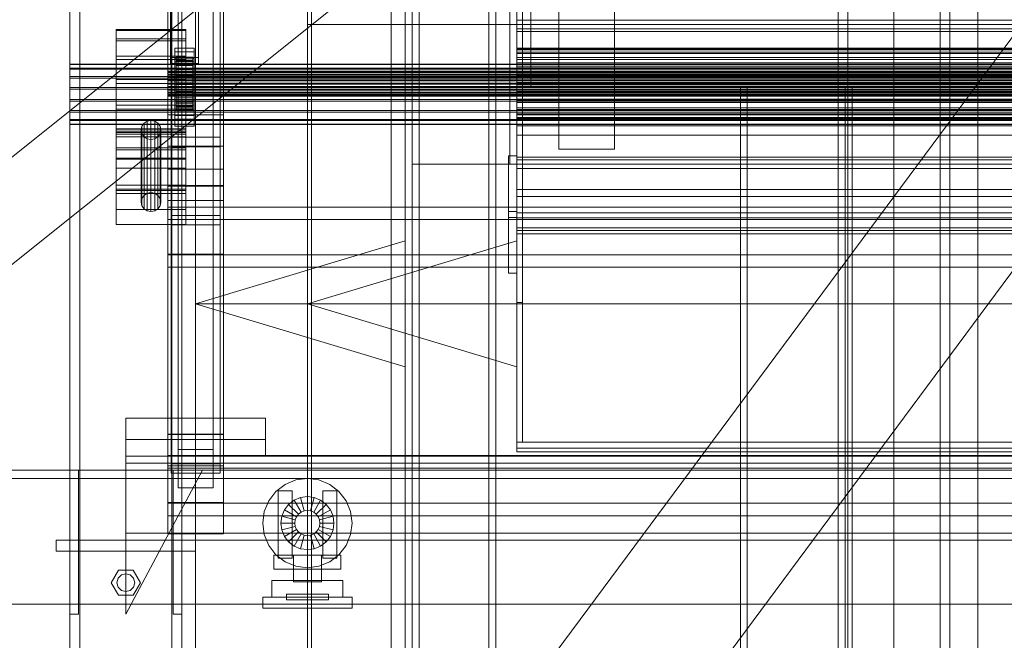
# Model space of a CAD drawing. Header units: millimetres. Extents: x -1970 to 61924, y -58230 to 6847.
# Tile 5 of 256: x -1606 to -901, y -35541 to -35097. Entities that reach past the tile are written whole.
import ezdxf

# ---------------------------------------------------------------- set-up
doc = ezdxf.new("R2010")
doc.units = ezdxf.units.MM
for name, color, linetype, lineweight in [('COTAS_O', 1, 'Continuous', 0), ('COTAS_P', 1, 'Continuous', 0), ('frontal_briquetadora', 7, 'Continuous', 0), ('frontal_C01', 7, 'Continuous', 0), ('frontal_C03', 7, 'Continuous', 0), ('frontal_C04', 7, 'Continuous', 0), ('frontal_mezcladora', 7, 'Continuous', 0), ('frontal_secador', 7, 'Continuous', 0), ('frontal_tolva', 7, 'Continuous', 0)]:
    doc.layers.add(name, color=color, linetype=linetype, lineweight=lineweight)
doc.dimstyles.new('R19_100', dxfattribs={"dimtxt": 250, "dimasz": 150, "dimexe": 150, "dimexo": 80, "dimgap": 100, "dimtad": 1, "dimtih": 1, "dimtoh": 1, "dimdsep": 46, "dimcen": 0.09, "dimadec": 0, "dimazin": 0, "dimtfac": 1, "dimtdec": 4, "dimtofl": 0, "dimtmove": 0, "dimatfit": 3, "dimfxl": 1, "dimtolj": 1, "dimtzin": 0, "dimarcsym": 0})

# ---------------------------------------------------------------- blocks, each defined once
blk = doc.blocks.new('DIM_R26_43')
at = {"layer": 'COTAS_P'}
for p, q in [((-1750, -34600), (-1600, -34555)), ((2600, -34600), (2450, -34555)), ((-1750, -35500), (-1750, -34600)), ((-1750, -34600), (2600, -34600)), ((-1750, -34600), (-1600, -34645)), ((2600, -34600), (2450, -34645)), ((2600, -35500), (2600, -34600))]:
    blk.add_line(p, q, dxfattribs=at)
blk.add_text('4350 P', height=250, dxfattribs=at).set_placement((425, -34500))
blk = doc.blocks.new('DIM_R26_50')
at = {"layer": 'COTAS_O'}
for p, q in [((-1480, -33670), (-780, -33670)), ((-780, -33670), (-825, -33820)), ((-780, -36000), (-780, -33670)), ((-780, -33670), (-735, -33820)), ((-780, -36000), (-825, -35850)), ((-780, -36000), (-735, -35850)), ((-1480, -36000), (-780, -36000))]:
    blk.add_line(p, q, dxfattribs=at)
blk.add_text('2330 O', height=250, rotation=90, dxfattribs=at).set_placement((-880, -34835))
blk = doc.blocks.new('DIM_R26_51')
at = {"layer": 'COTAS_O'}
for p, q in [((-1480, -35300), (-1330, -35255)), ((490, -35300), (340, -35255)), ((-1480, -36000), (-1480, -35300)), ((-1480, -35300), (490, -35300)), ((-1480, -35300), (-1330, -35345)), ((490, -35300), (340, -35345)), ((490, -36000), (490, -35300))]:
    blk.add_line(p, q, dxfattribs=at)
blk.add_text('1970 O', height=250, dxfattribs=at).set_placement((-495, -35200))
blk = doc.blocks.new('DIM_R26_52')
at = {"layer": 'COTAS_O'}
for p, q in [((-1400, -33000), (-700, -33000)), ((-700, -33000), (-745, -33150)), ((-700, -36000), (-700, -33000)), ((-700, -33000), (-655, -33150)), ((-700, -36000), (-745, -35850)), ((-700, -36000), (-655, -35850)), ((-1400, -36000), (-700, -36000))]:
    blk.add_line(p, q, dxfattribs=at)
blk.add_text('3000 O', height=250, rotation=90, dxfattribs=at).set_placement((-800, -34500))
blk = doc.blocks.new('DIM_R26_53')
at = {"layer": 'COTAS_O'}
for p, q in [((-1400, -35300), (-1250, -35255)), ((1400, -35300), (1250, -35255)), ((-1400, -36000), (-1400, -35300)), ((-1400, -35300), (1400, -35300)), ((-1400, -35300), (-1250, -35345)), ((1400, -35300), (1250, -35345)), ((1400, -36000), (1400, -35300))]:
    blk.add_line(p, q, dxfattribs=at)
blk.add_text('2800 O', height=250, dxfattribs=at).set_placement((0, -35200))

msp = doc.modelspace()

# ---------------------------------------------------------------- linework, layer by layer
at = {"layer": 'frontal_briquetadora'}
for p, q in [((-1480, -35980), (-1480, -34940)), ((-1480, -35980), (-1480, -34950)), ((-1330, -35980), (-1330, -34950)), ((-1330, -35694.962), (-777.418, -34950)), ((-1330, -35862.816), (-720.639, -35041.307))]:
    msp.add_line(p, q, dxfattribs=at)
at = {"layer": 'frontal_C01'}
for p, q in [((-1020, -35975), (-1020, -33925.304)), ((-1013, -35975), (-1013, -33925.304)), ((-947, -35975), (-947, -33925.304)), ((-940, -35975), (-940, -33925.304))]:
    msp.add_line(p, q, dxfattribs=at)
at = {"layer": 'frontal_C03'}
for p, q in [((-1570, -35975), (-1570, -32996.942)), ((-1563, -35975), (-1563, -32996.942)), ((-1497, -35975), (-1497, -32996.942)), ((-1490, -35975), (-1490, -32996.942)), ((-1570, -35975), (-1570, -33266.434)), ((-1563, -35975), (-1563, -33266.434)), ((-1497, -35975), (-1497, -33266.434)), ((-1490, -35975), (-1490, -33266.434)), ((-1570, -35975), (-1570, -33805.417)), ((-1563, -35975), (-1563, -33805.417)), ((-1497, -35975), (-1497, -33805.417)), ((-1490, -35975), (-1490, -33805.417)), ((-1570, -35975), (-1570, -34411.773)), ((-1563, -35975), (-1563, -34411.773)), ((-1497, -35975), (-1497, -34411.773)), ((-1490, -35975), (-1490, -34411.773)), ((-1500, -35164.617), (-1500, -34895.125)), ((-1460, -34895.125), (-1460, -35164.617)), ((-1492.5, -35404.303), (-1492.5, -34900.942)), ((-1467.5, -34900.942), (-1467.5, -35404.303)), ((-1497.5, -35236.714), (-1497.5, -34911.246)), ((-1462.5, -34911.246), (-1462.5, -35236.714)), ((-1497.5, -35243.452), (-1497.5, -34917.983)), ((-1462.5, -35243.452), (-1462.5, -34917.983)), ((-1492.5, -35431.648), (-1492.5, -34928.287)), ((-1467.5, -35431.648), (-1467.5, -34928.287)), ((-1500, -35203.595), (-1500, -34934.104)), ((-1460, -35203.595), (-1460, -34934.104)), ((-1500, -35215.722), (-1500, -34946.23)), ((-1460, -34946.23), (-1460, -35215.722)), ((-1500, -35264.444), (-1500, -34994.953)), ((-1460, -35264.444), (-1460, -34994.953)), ((-1570, -35975), (-1570, -35018.129)), ((-1563, -35975), (-1563, -35018.129)), ((-1497, -35975), (-1497, -35018.129)), ((-1490, -35975), (-1490, -35018.129)), ((-1498, -35123.512), (-1498, -35062.706)), ((-1478, -35062.706), (-1478, -35123.512)), ((-1498, -35067.197), (-1498, -35128.003)), ((-1478, -35128.003), (-1478, -35067.197)), ((-1250, -35076.838), (-1250, -35096.975)), ((-1250, -35103.087), (-1250, -35081.828)), ((-1250, -35096.975), (-1250, -35120.726)), ((1250, -35096.975), (-1250, -35096.975)), ((-1537, -35110.151), (-1537, -35103.648)), ((-1537, -35103.648), (-1537, -35104.201)), ((-1487, -35103.648), (-1537, -35103.648)), ((-1537, -35104.201), (-1537, -35111.726)), ((-1487, -35104.201), (-1537, -35104.201)), ((-1487, -35104.201), (-1487, -35103.648)), ((-1487, -35103.648), (-1487, -35110.151)), ((-1487, -35111.726), (-1487, -35104.201)), ((-1250, -35127.542), (-1250, -35103.087)), ((1250, -35103.087), (-1250, -35103.087)), ((-1537, -35122.722), (-1537, -35110.151)), ((-1487, -35110.151), (-1537, -35110.151)), ((-1537, -35111.726), (-1537, -35125.078)), ((-1487, -35111.726), (-1537, -35111.726)), ((-1487, -35110.151), (-1487, -35122.722)), ((-1487, -35125.078), (-1487, -35111.726)), ((-1537, -35139.445), (-1537, -35122.722)), ((-1487, -35122.722), (-1537, -35122.722)), ((-1495, -35119.614), (-1495, -35116.919)), ((-1495, -35116.919), (-1481, -35116.919)), ((-1495, -35157.846), (-1495, -35116.919)), ((-1481, -35119.614), (-1495, -35119.614)), ((-1495, -35119.614), (-1495, -35160.541)), ((-1487, -35122.722), (-1487, -35139.445)), ((-1481, -35116.919), (-1481, -35119.614)), ((-1481, -35116.919), (-1481, -35157.846)), ((-1481, -35160.541), (-1481, -35119.614)), ((-1250, -35117.572), (-1250, -35116.939)), ((-1250, -35116.939), (-1250, -35118.036)), ((-1250, -35116.939), (1250, -35116.939)), ((-1250, -35119.892), (-1250, -35117.572)), ((-1250, -35117.572), (1250, -35117.572)), ((-1250, -35118.036), (-1250, -35120.788)), ((-1250, -35118.036), (1250, -35118.036)), ((-1250, -35123.74), (-1250, -35119.892)), ((-1250, -35119.892), (1250, -35119.892)), ((-1250, -35120.726), (-1250, -35146.472)), ((1250, -35120.726), (-1250, -35120.726)), ((-1250, -35120.788), (-1250, -35125.008)), ((-1250, -35120.788), (1250, -35120.788)), ((-1570, -35131.347), (-1570, -35128.303)), ((-1570, -35128.303), (-1570, -35128.562)), ((1570, -35128.303), (-1570, -35128.303)), ((-1570, -35128.562), (-1570, -35132.085)), ((1570, -35128.562), (-1570, -35128.562)), ((-1537, -35125.078), (-1537, -35142.225)), ((-1487, -35125.078), (-1537, -35125.078)), ((-1478, -35123.512), (-1498, -35123.512)), ((-1498, -35123.512), (-1498, -35128.003)), ((-1498, -35128.003), (-1478, -35128.003)), ((-1495, -35126.8), (-1495, -35124.106)), ((-1495, -35124.106), (-1481, -35124.106)), ((-1495, -35165.033), (-1495, -35124.106)), ((-1481, -35126.8), (-1495, -35126.8)), ((-1495, -35126.8), (-1495, -35167.728)), ((-1494, -35133.329), (-1494, -35123.335)), ((-1494, -35123.335), (-1494, -35124.156)), ((-1494, -35123.335), (-1482, -35123.335)), ((-1494, -35123.809), (-1494, -35123.335)), ((-1494, -35133.553), (-1494, -35123.809)), ((-1494, -35123.809), (-1482, -35123.809)), ((-1494, -35125.544), (-1494, -35123.809)), ((-1494, -35133.718), (-1494, -35124.156)), ((-1494, -35124.156), (-1494, -35126.214)), ((-1494, -35124.156), (-1482, -35124.156)), ((-1494, -35134.375), (-1494, -35125.544)), ((-1494, -35125.544), (-1482, -35125.544)), ((-1494, -35128.423), (-1494, -35125.544)), ((-1494, -35134.693), (-1494, -35126.214)), ((-1494, -35126.214), (-1494, -35129.371)), ((-1494, -35126.214), (-1482, -35126.214)), ((-1494, -35135.739), (-1494, -35128.423)), ((-1494, -35128.423), (-1482, -35128.423)), ((-1494, -35132.249), (-1494, -35128.423)), ((-1494, -35136.188), (-1494, -35129.371)), ((-1494, -35129.371), (-1494, -35133.41)), ((-1494, -35129.371), (-1482, -35129.371)), ((-1487, -35142.225), (-1487, -35125.078)), ((-1482, -35124.156), (-1482, -35123.335)), ((-1482, -35123.335), (-1482, -35133.329)), ((-1482, -35123.335), (-1482, -35123.809)), ((-1482, -35123.809), (-1482, -35133.553)), ((-1482, -35123.809), (-1482, -35125.544)), ((-1482, -35126.214), (-1482, -35124.156)), ((-1482, -35124.156), (-1482, -35133.718)), ((-1482, -35125.544), (-1482, -35134.375)), ((-1482, -35125.544), (-1482, -35128.423)), ((-1482, -35129.371), (-1482, -35126.214)), ((-1482, -35126.214), (-1482, -35134.693)), ((-1482, -35128.423), (-1482, -35135.739)), ((-1482, -35128.423), (-1482, -35132.249)), ((-1482, -35133.41), (-1482, -35129.371)), ((-1482, -35129.371), (-1482, -35136.188)), ((-1481, -35124.106), (-1481, -35126.8)), ((-1481, -35124.106), (-1481, -35165.033)), ((-1481, -35167.728), (-1481, -35126.8)), ((-1478, -35128.003), (-1478, -35123.512)), ((-1250, -35128.855), (-1250, -35123.74)), ((-1250, -35123.74), (1250, -35123.74)), ((-1250, -35125.008), (-1250, -35130.407)), ((-1250, -35125.008), (1250, -35125.008)), ((-1250, -35153.528), (-1250, -35127.542)), ((-1250, -35127.542), (1250, -35127.542)), ((-1250, -35134.888), (-1250, -35128.855)), ((-1250, -35128.855), (1250, -35128.855)), ((-1570, -35137.231), (-1570, -35131.347)), ((1570, -35131.347), (-1570, -35131.347)), ((-1570, -35132.085), (-1570, -35138.335)), ((1570, -35132.085), (-1570, -35132.085)), ((-1500, -35133.553), (-1500, -35133.329)), ((-1500, -35133.329), (-1500, -35133.718)), ((-1500, -35133.329), (1500, -35133.329)), ((-1500, -35134.375), (-1500, -35133.553)), ((-1500, -35133.553), (1500, -35133.553)), ((-1500, -35133.718), (-1500, -35134.693)), ((-1500, -35133.718), (1500, -35133.718)), ((-1500, -35135.739), (-1500, -35134.375)), ((-1500, -35134.375), (1500, -35134.375)), ((-1500, -35134.693), (-1500, -35136.188)), ((-1500, -35134.693), (1500, -35134.693)), ((-1500, -35137.551), (-1500, -35135.739)), ((-1500, -35135.739), (1500, -35135.739)), ((-1500, -35136.188), (-1500, -35138.101)), ((-1500, -35136.188), (1500, -35136.188)), ((-1494, -35137.551), (-1494, -35132.249)), ((-1494, -35132.249), (-1482, -35132.249)), ((-1494, -35136.761), (-1494, -35132.249)), ((-1494, -35133.718), (-1494, -35133.329)), ((-1482, -35133.329), (-1494, -35133.329)), ((-1494, -35133.329), (-1494, -35133.553)), ((-1494, -35138.101), (-1494, -35133.41)), ((-1494, -35133.41), (-1494, -35138.056)), ((-1494, -35133.41), (-1482, -35133.41)), ((-1482, -35133.553), (-1494, -35133.553)), ((-1494, -35133.553), (-1494, -35134.375)), ((-1494, -35134.693), (-1494, -35133.718)), ((-1482, -35133.718), (-1494, -35133.718)), ((-1482, -35134.375), (-1494, -35134.375)), ((-1494, -35134.375), (-1494, -35135.739)), ((-1494, -35136.188), (-1494, -35134.693)), ((-1482, -35134.693), (-1494, -35134.693)), ((-1482, -35135.739), (-1494, -35135.739)), ((-1494, -35135.739), (-1494, -35137.551)), ((-1494, -35138.101), (-1494, -35136.188)), ((-1482, -35136.188), (-1494, -35136.188)), ((-1494, -35139.689), (-1494, -35136.761)), ((-1494, -35136.761), (-1482, -35136.761)), ((-1494, -35141.653), (-1494, -35136.761)), ((-1482, -35132.249), (-1482, -35137.551)), ((-1482, -35132.249), (-1482, -35136.761)), ((-1482, -35133.329), (-1482, -35133.718)), ((-1482, -35133.553), (-1482, -35133.329)), ((-1482, -35138.056), (-1482, -35133.41)), ((-1482, -35133.41), (-1482, -35138.101)), ((-1482, -35134.375), (-1482, -35133.553)), ((-1482, -35133.718), (-1482, -35134.693)), ((-1482, -35135.739), (-1482, -35134.375)), ((-1482, -35134.693), (-1482, -35136.188)), ((-1482, -35137.551), (-1482, -35135.739)), ((-1482, -35136.188), (-1482, -35138.101)), ((-1482, -35136.761), (-1482, -35139.689)), ((-1482, -35136.761), (-1482, -35141.653)), ((-1250, -35130.407), (-1250, -35136.619)), ((-1250, -35130.407), (1250, -35130.407)), ((-1250, -35141.427), (-1250, -35134.888)), ((-1250, -35134.888), (1250, -35134.888)), ((-1250, -35136.619), (-1250, -35143.22)), ((1250, -35136.619), (-1250, -35136.619)), ((-1570, -35145.059), (-1570, -35137.231)), ((1570, -35137.231), (-1570, -35137.231)), ((-1570, -35138.335), (-1570, -35146.361)), ((1570, -35138.335), (-1570, -35138.335)), ((-1537, -35157.775), (-1537, -35139.445)), ((-1537, -35139.445), (-1487, -35139.445)), ((-1537, -35142.225), (-1537, -35160.555)), ((-1487, -35142.225), (-1537, -35142.225)), ((-1500, -35139.689), (-1500, -35137.551)), ((-1500, -35137.551), (1500, -35137.551)), ((-1500, -35138.101), (-1500, -35140.302)), ((-1500, -35138.101), (1500, -35138.101)), ((-1500, -35142.006), (-1500, -35139.689)), ((-1500, -35139.689), (1500, -35139.689)), ((-1500, -35140.302), (-1500, -35142.641)), ((1500, -35140.302), (-1500, -35140.302)), ((-1500, -35144.345), (-1500, -35142.006)), ((-1500, -35142.006), (1500, -35142.006)), ((-1500, -35142.641), (-1500, -35144.958)), ((-1500, -35142.641), (1500, -35142.641)), ((-1482, -35137.551), (-1494, -35137.551)), ((-1494, -35137.551), (-1494, -35139.689)), ((-1494, -35138.056), (-1494, -35140.302)), ((-1482, -35138.056), (-1494, -35138.056)), ((-1494, -35138.056), (-1494, -35142.994)), ((-1494, -35140.302), (-1494, -35138.101)), ((-1482, -35138.101), (-1494, -35138.101)), ((-1482, -35139.689), (-1494, -35139.689)), ((-1494, -35139.689), (-1494, -35142.006)), ((-1494, -35140.302), (-1482, -35140.302)), ((-1494, -35142.641), (-1494, -35140.302)), ((-1494, -35142.006), (-1494, -35141.653)), ((-1494, -35141.653), (-1482, -35141.653)), ((-1494, -35146.59), (-1494, -35141.653)), ((-1482, -35142.006), (-1494, -35142.006)), ((-1494, -35142.006), (-1494, -35144.345)), ((-1494, -35144.958), (-1494, -35142.641)), ((-1494, -35142.641), (-1494, -35142.994)), ((-1482, -35142.641), (-1494, -35142.641)), ((-1494, -35142.994), (-1494, -35147.885)), ((-1494, -35142.994), (-1482, -35142.994)), ((-1487, -35139.445), (-1487, -35157.775)), ((-1487, -35160.555), (-1487, -35142.225)), ((-1482, -35139.689), (-1482, -35137.551)), ((-1482, -35140.302), (-1482, -35138.056)), ((-1482, -35142.994), (-1482, -35138.056)), ((-1482, -35138.101), (-1482, -35140.302)), ((-1482, -35142.006), (-1482, -35139.689)), ((-1482, -35140.302), (-1482, -35142.641)), ((-1482, -35141.653), (-1482, -35142.006)), ((-1482, -35141.653), (-1482, -35146.59)), ((-1482, -35144.345), (-1482, -35142.006)), ((-1482, -35142.994), (-1482, -35142.641)), ((-1482, -35142.641), (-1482, -35144.958)), ((-1482, -35147.885), (-1482, -35142.994)), ((-1250, -35148.028), (-1250, -35141.427)), ((-1250, -35141.427), (1250, -35141.427)), ((-1250, -35143.22), (-1250, -35149.759)), ((-1250, -35143.22), (1250, -35143.22)), ((-1570, -35153.639), (-1570, -35145.059)), ((-1570, -35145.059), (1570, -35145.059)), ((-1570, -35146.361), (-1570, -35154.941)), ((1570, -35146.361), (-1570, -35146.361)), ((-1500, -35146.546), (-1500, -35144.345)), ((-1500, -35144.345), (1500, -35144.345)), ((-1500, -35144.958), (-1500, -35147.096)), ((-1500, -35144.958), (1500, -35144.958)), ((-1500, -35148.459), (-1500, -35146.546)), ((-1500, -35146.546), (1500, -35146.546)), ((-1500, -35147.096), (-1500, -35148.908)), ((-1500, -35147.096), (1500, -35147.096)), ((-1500, -35149.954), (-1500, -35148.459)), ((-1500, -35148.459), (1500, -35148.459)), ((-1500, -35148.908), (-1500, -35150.272)), ((-1500, -35148.908), (1500, -35148.908)), ((-1500, -35150.929), (-1500, -35149.954)), ((-1500, -35149.954), (1500, -35149.954)), ((-1500, -35150.272), (-1500, -35151.093)), ((-1500, -35150.272), (1500, -35150.272)), ((-1500, -35151.318), (-1500, -35150.929)), ((-1500, -35150.929), (1500, -35150.929)), ((-1500, -35151.093), (-1500, -35151.318)), ((-1500, -35151.093), (1500, -35151.093)), ((-1494, -35144.345), (-1494, -35146.59)), ((-1482, -35144.345), (-1494, -35144.345)), ((-1494, -35144.345), (-1494, -35146.546)), ((-1494, -35147.096), (-1494, -35144.958)), ((-1494, -35144.958), (-1494, -35147.885)), ((-1482, -35144.958), (-1494, -35144.958)), ((-1494, -35146.546), (-1494, -35151.237)), ((-1482, -35146.546), (-1494, -35146.546)), ((-1494, -35146.546), (-1494, -35148.459)), ((-1494, -35146.59), (-1482, -35146.59)), ((-1494, -35151.237), (-1494, -35146.59)), ((-1494, -35148.908), (-1494, -35147.096)), ((-1494, -35147.096), (-1494, -35152.398)), ((-1482, -35147.096), (-1494, -35147.096)), ((-1494, -35147.885), (-1494, -35152.398)), ((-1494, -35147.885), (-1482, -35147.885)), ((-1494, -35148.459), (-1494, -35155.276)), ((-1482, -35148.459), (-1494, -35148.459)), ((-1494, -35148.459), (-1494, -35149.954)), ((-1494, -35150.272), (-1494, -35148.908)), ((-1494, -35148.908), (-1494, -35156.224)), ((-1482, -35148.908), (-1494, -35148.908)), ((-1494, -35149.954), (-1494, -35158.432)), ((-1482, -35149.954), (-1494, -35149.954)), ((-1494, -35149.954), (-1494, -35150.929)), ((-1494, -35151.093), (-1494, -35150.272)), ((-1494, -35150.272), (-1494, -35159.103)), ((-1482, -35150.272), (-1494, -35150.272)), ((-1494, -35150.929), (-1494, -35160.491)), ((-1482, -35150.929), (-1494, -35150.929)), ((-1494, -35150.929), (-1494, -35151.318)), ((-1494, -35151.318), (-1494, -35151.093)), ((-1494, -35151.093), (-1494, -35160.838)), ((-1482, -35151.093), (-1494, -35151.093)), ((-1494, -35151.237), (-1482, -35151.237)), ((-1494, -35155.276), (-1494, -35151.237)), ((-1482, -35146.59), (-1482, -35144.345)), ((-1482, -35146.546), (-1482, -35144.345)), ((-1482, -35147.885), (-1482, -35144.958)), ((-1482, -35144.958), (-1482, -35147.096)), ((-1482, -35151.237), (-1482, -35146.546)), ((-1482, -35148.459), (-1482, -35146.546)), ((-1482, -35146.59), (-1482, -35151.237)), ((-1482, -35152.398), (-1482, -35147.096)), ((-1482, -35147.096), (-1482, -35148.908)), ((-1482, -35152.398), (-1482, -35147.885)), ((-1482, -35155.276), (-1482, -35148.459)), ((-1482, -35149.954), (-1482, -35148.459)), ((-1482, -35156.224), (-1482, -35148.908)), ((-1482, -35148.908), (-1482, -35150.272)), ((-1482, -35158.432), (-1482, -35149.954)), ((-1482, -35150.929), (-1482, -35149.954)), ((-1482, -35159.103), (-1482, -35150.272)), ((-1482, -35150.272), (-1482, -35151.093)), ((-1482, -35160.491), (-1482, -35150.929)), ((-1482, -35151.318), (-1482, -35150.929)), ((-1482, -35160.838), (-1482, -35151.093)), ((-1482, -35151.093), (-1482, -35151.318)), ((-1482, -35151.237), (-1482, -35155.276)), ((-1250, -35146.472), (-1250, -35172.458)), ((1250, -35146.472), (-1250, -35146.472)), ((-1250, -35154.239), (-1250, -35148.028)), ((-1250, -35148.028), (1250, -35148.028)), ((-1250, -35149.759), (-1250, -35155.792)), ((-1250, -35149.759), (1250, -35149.759)), ((-1570, -35161.665), (-1570, -35153.639)), ((1570, -35153.639), (-1570, -35153.639)), ((-1570, -35154.941), (-1570, -35162.769)), ((1570, -35154.941), (-1570, -35154.941)), ((-1537, -35174.922), (-1537, -35157.775)), ((-1487, -35157.775), (-1537, -35157.775)), ((-1500, -35151.318), (1500, -35151.318)), ((-1495, -35165.029), (-1495, -35154.698)), ((-1495, -35154.698), (-1481, -35154.698)), ((-1495, -35162.494), (-1495, -35154.698)), ((-1481, -35157.846), (-1495, -35157.846)), ((-1495, -35157.846), (-1495, -35160.541)), ((-1494, -35151.318), (-1494, -35161.312)), ((-1482, -35151.318), (-1494, -35151.318)), ((-1494, -35152.398), (-1494, -35156.224)), ((-1494, -35152.398), (-1482, -35152.398)), ((-1494, -35155.276), (-1482, -35155.276)), ((-1494, -35158.432), (-1494, -35155.276)), ((-1494, -35156.224), (-1494, -35159.103)), ((-1494, -35156.224), (-1482, -35156.224)), ((-1487, -35157.775), (-1487, -35174.922)), ((-1482, -35161.312), (-1482, -35151.318)), ((-1482, -35156.224), (-1482, -35152.398)), ((-1482, -35155.276), (-1482, -35158.432)), ((-1482, -35159.103), (-1482, -35156.224)), ((-1481, -35154.698), (-1481, -35165.029)), ((-1481, -35154.698), (-1481, -35162.494)), ((-1481, -35160.541), (-1481, -35157.846)), ((-1250, -35179.274), (-1250, -35153.528)), ((1250, -35153.528), (-1250, -35153.528)), ((-1250, -35159.639), (-1250, -35154.239)), ((-1250, -35154.239), (1250, -35154.239)), ((-1250, -35155.792), (-1250, -35160.906)), ((-1250, -35155.792), (1250, -35155.792)), ((-1570, -35167.915), (-1570, -35161.665)), ((1570, -35161.665), (-1570, -35161.665)), ((-1570, -35162.769), (-1570, -35168.653)), ((1570, -35162.769), (-1570, -35162.769)), ((-1537, -35160.555), (-1537, -35177.278)), ((-1487, -35160.555), (-1537, -35160.555)), ((-1537, -35217.792), (-1537, -35161.648)), ((-1537, -35161.648), (-1487, -35161.648)), ((-1537, -35176.265), (-1537, -35161.648)), ((-1500, -35203.595), (-1500, -35164.617)), ((-1500, -35164.617), (-1460, -35164.617)), ((-1500, -35187.074), (-1500, -35164.617)), ((-1495, -35160.541), (-1481, -35160.541)), ((-1481, -35162.494), (-1495, -35162.494)), ((-1495, -35162.494), (-1495, -35172.824)), ((-1495, -35165.029), (-1495, -35172.824)), ((-1481, -35165.033), (-1495, -35165.033)), ((-1495, -35165.033), (-1495, -35167.728)), ((-1494, -35158.432), (-1482, -35158.432)), ((-1494, -35160.491), (-1494, -35158.432)), ((-1494, -35159.103), (-1494, -35160.838)), ((-1494, -35159.103), (-1482, -35159.103)), ((-1494, -35160.491), (-1482, -35160.491)), ((-1494, -35161.312), (-1494, -35160.491)), ((-1494, -35160.838), (-1494, -35161.312)), ((-1494, -35160.838), (-1482, -35160.838)), ((-1494, -35161.312), (-1482, -35161.312)), ((-1487, -35177.278), (-1487, -35160.555)), ((-1487, -35161.648), (-1487, -35217.792)), ((-1487, -35161.648), (-1487, -35176.265)), ((-1482, -35158.432), (-1482, -35160.491)), ((-1482, -35160.838), (-1482, -35159.103)), ((-1482, -35160.491), (-1482, -35161.312)), ((-1482, -35161.312), (-1482, -35160.838)), ((-1481, -35172.824), (-1481, -35162.494)), ((-1481, -35172.824), (-1481, -35165.029)), ((-1481, -35167.728), (-1481, -35165.033)), ((-1460, -35164.617), (-1460, -35203.595)), ((-1460, -35164.617), (-1460, -35187.074)), ((-1250, -35163.859), (-1250, -35159.639)), ((-1250, -35159.639), (1250, -35159.639)), ((-1250, -35160.906), (-1250, -35164.755)), ((-1250, -35160.906), (1250, -35160.906)), ((-1250, -35166.611), (-1250, -35163.859)), ((-1250, -35163.859), (1250, -35163.859)), ((-1250, -35164.755), (-1250, -35167.075)), ((-1250, -35164.755), (1250, -35164.755)), ((-1570, -35171.438), (-1570, -35167.915)), ((1570, -35167.915), (-1570, -35167.915)), ((-1570, -35168.653), (-1570, -35171.697)), ((1570, -35168.653), (-1570, -35168.653)), ((-1570, -35171.697), (-1570, -35171.438)), ((1570, -35171.438), (-1570, -35171.438)), ((1570, -35171.697), (-1570, -35171.697)), ((-1516.95, -35170.68), (-1518.467, -35172.893)), ((-1514.679, -35169.202), (-1516.95, -35170.68)), ((-1516.95, -35222.333), (-1516.95, -35170.68)), ((-1512, -35168.682), (-1514.679, -35169.202)), ((-1514.679, -35220.854), (-1514.679, -35169.202)), ((-1509.321, -35169.202), (-1512, -35168.682)), ((-1512, -35220.335), (-1512, -35168.682)), ((-1507.05, -35170.68), (-1509.321, -35169.202)), ((-1509.321, -35220.854), (-1509.321, -35169.202)), ((-1505.533, -35172.893), (-1507.05, -35170.68)), ((-1507.05, -35222.333), (-1507.05, -35170.68)), ((-1495, -35167.728), (-1481, -35167.728)), ((-1250, -35167.708), (-1250, -35166.611)), ((-1250, -35166.611), (1250, -35166.611)), ((-1250, -35167.075), (-1250, -35167.708)), ((-1250, -35167.075), (1250, -35167.075)), ((-1250, -35167.708), (1250, -35167.708)), ((-1537, -35215.037), (-1537, -35174.613)), ((-1537, -35174.613), (-1487, -35174.613)), ((-1537, -35180.46), (-1537, -35174.613)), ((-1537, -35188.274), (-1537, -35174.922)), ((-1487, -35174.922), (-1537, -35174.922)), ((-1487, -35176.265), (-1537, -35176.265)), ((-1537, -35176.265), (-1537, -35232.409)), ((-1537, -35177.278), (-1537, -35189.849)), ((-1487, -35177.278), (-1537, -35177.278)), ((-1537, -35218.935), (-1537, -35178.511)), ((-1537, -35178.511), (-1487, -35178.511)), ((-1537, -35202.872), (-1537, -35178.511)), ((-1518.467, -35172.893), (-1519, -35175.504)), ((-1519, -35175.504), (-1518.467, -35178.114)), ((-1519, -35227.156), (-1519, -35175.504)), ((-1518.467, -35224.546), (-1518.467, -35172.893)), ((-1518.467, -35178.114), (-1516.95, -35180.327)), ((-1518.467, -35229.767), (-1518.467, -35178.114)), ((-1507.05, -35180.327), (-1505.533, -35178.114)), ((-1505, -35175.504), (-1505.533, -35172.893)), ((-1505.533, -35224.546), (-1505.533, -35172.893)), ((-1505.533, -35178.114), (-1505, -35175.504)), ((-1505.533, -35229.767), (-1505.533, -35178.114)), ((-1505, -35175.504), (-1505, -35227.156)), ((-1495, -35172.824), (-1481, -35172.824)), ((-1487, -35174.613), (-1487, -35215.037)), ((-1487, -35174.613), (-1487, -35180.46)), ((-1487, -35174.922), (-1487, -35188.274)), ((-1487, -35232.409), (-1487, -35176.265)), ((-1487, -35189.849), (-1487, -35177.278)), ((-1487, -35178.511), (-1487, -35218.935)), ((-1487, -35178.511), (-1487, -35202.872)), ((-1250, -35172.458), (-1250, -35196.913)), ((1250, -35172.458), (-1250, -35172.458)), ((-1250, -35203.025), (-1250, -35179.274)), ((1250, -35179.274), (-1250, -35179.274)), ((-1487, -35180.46), (-1537, -35180.46)), ((-1537, -35180.46), (-1537, -35220.884)), ((-1516.95, -35180.327), (-1514.679, -35181.806)), ((-1516.95, -35231.98), (-1516.95, -35180.327)), ((-1514.679, -35181.806), (-1512, -35182.325)), ((-1514.679, -35233.458), (-1514.679, -35181.806)), ((-1512, -35182.325), (-1509.321, -35181.806)), ((-1512, -35233.977), (-1512, -35182.325)), ((-1509.321, -35181.806), (-1507.05, -35180.327)), ((-1509.321, -35233.458), (-1509.321, -35181.806)), ((-1507.05, -35231.98), (-1507.05, -35180.327)), ((-1497.5, -35187.475), (-1497.5, -35180.737)), ((-1497.5, -35180.737), (-1462.5, -35180.737)), ((-1497.5, -35414.607), (-1497.5, -35180.737)), ((-1487, -35220.884), (-1487, -35180.46)), ((-1462.5, -35180.737), (-1462.5, -35187.475)), ((-1462.5, -35180.737), (-1462.5, -35414.607)), ((-1537, -35195.799), (-1537, -35188.274)), ((-1487, -35188.274), (-1537, -35188.274)), ((-1537, -35189.849), (-1537, -35196.352)), ((-1487, -35189.849), (-1537, -35189.849)), ((-1500, -35226.053), (-1500, -35187.074)), ((-1500, -35187.074), (-1460, -35187.074)), ((-1462.5, -35187.475), (-1497.5, -35187.475)), ((-1497.5, -35421.344), (-1497.5, -35187.475)), ((-1487, -35188.274), (-1487, -35195.799)), ((-1487, -35196.352), (-1487, -35189.849)), ((-1462.5, -35421.344), (-1462.5, -35187.475)), ((-1460, -35187.074), (-1460, -35226.053)), ((-1537, -35196.352), (-1537, -35195.799)), ((-1487, -35195.799), (-1537, -35195.799)), ((-1487, -35196.352), (-1537, -35196.352)), ((-1487, -35195.799), (-1487, -35196.352)), ((-1250, -35196.913), (-1250, -35218.172)), ((1250, -35196.913), (-1250, -35196.913)), ((-1487, -35202.872), (-1537, -35202.872)), ((-1537, -35202.872), (-1537, -35243.296)), ((-1460, -35203.595), (-1500, -35203.595)), ((-1500, -35226.053), (-1500, -35203.595)), ((-1487, -35243.296), (-1487, -35202.872)), ((-1460, -35226.053), (-1460, -35203.595)), ((-1250, -35223.162), (-1250, -35203.025)), ((1250, -35203.025), (-1250, -35203.025)), ((-1487, -35215.037), (-1537, -35215.037)), ((-1537, -35215.037), (-1537, -35220.884)), ((-1487, -35217.792), (-1537, -35217.792)), ((-1537, -35217.792), (-1537, -35232.409)), ((-1487, -35218.935), (-1537, -35218.935)), ((-1537, -35218.935), (-1537, -35243.296)), ((-1537, -35220.884), (-1487, -35220.884)), ((-1516.95, -35222.333), (-1514.679, -35220.854)), ((-1514.679, -35220.854), (-1512, -35220.335)), ((-1512, -35220.335), (-1509.321, -35220.854)), ((-1509.321, -35220.854), (-1507.05, -35222.333)), ((-1460, -35215.357), (-1500, -35215.357)), ((-1500, -35215.357), (-1500, -35264.808)), ((-1500, -35393.25), (-1500, -35215.357)), ((-1500, -35264.444), (-1500, -35215.722)), ((-1500, -35215.722), (-1460, -35215.722)), ((-1487, -35220.884), (-1487, -35215.037)), ((-1487, -35232.409), (-1487, -35217.792)), ((-1487, -35243.296), (-1487, -35218.935)), ((-1460, -35264.808), (-1460, -35215.357)), ((-1460, -35215.357), (-1460, -35393.25)), ((-1460, -35215.722), (-1460, -35264.444)), ((-1250, -35218.172), (-1250, -35234.784)), ((1250, -35218.172), (-1250, -35218.172)), ((-1519, -35227.156), (-1518.467, -35224.546)), ((-1518.467, -35229.767), (-1519, -35227.156)), ((-1518.467, -35224.546), (-1516.95, -35222.333)), ((-1507.05, -35222.333), (-1505.533, -35224.546)), ((-1505.533, -35224.546), (-1505, -35227.156)), ((-1505, -35227.156), (-1505.533, -35229.767)), ((-1460, -35226.053), (-1500, -35226.053)), ((-1250, -35238.313), (-1250, -35223.162)), ((1250, -35223.162), (-1250, -35223.162)), ((-1537, -35232.409), (-1487, -35232.409)), ((-1516.95, -35231.98), (-1518.467, -35229.767)), ((-1514.679, -35233.458), (-1516.95, -35231.98)), ((-1512, -35233.977), (-1514.679, -35233.458)), ((-1509.321, -35233.458), (-1512, -35233.977)), ((-1507.05, -35231.98), (-1509.321, -35233.458)), ((-1505.533, -35229.767), (-1507.05, -35231.98)), ((-1500, -35239.702), (-1500, -35230.719)), ((-1500, -35230.719), (1500, -35230.719)), ((-1500, -35264.825), (-1500, -35230.719)), ((-1250, -35234.784), (-1250, -35245.619)), ((1250, -35234.784), (-1250, -35234.784)), ((1500, -35239.702), (-1500, -35239.702)), ((-1500, -35239.702), (-1500, -35273.808)), ((-1462.5, -35236.714), (-1497.5, -35236.714)), ((-1497.5, -35236.714), (-1497.5, -35243.452)), ((-1462.5, -35243.452), (-1462.5, -35236.714)), ((-1250, -35247.446), (-1250, -35238.313)), ((1250, -35238.313), (-1250, -35238.313)), ((-1537, -35243.296), (-1487, -35243.296)), ((-1497.5, -35243.452), (-1462.5, -35243.452)), ((-1250, -35245.619), (-1250, -35249.938)), ((1250, -35245.619), (-1250, -35245.619)), ((-1250, -35249.938), (-1250, -35247.446)), ((1250, -35247.446), (-1250, -35247.446)), ((1250, -35249.938), (-1250, -35249.938)), ((-1460, -35264.444), (-1500, -35264.444)), ((-1500, -35264.808), (-1460, -35264.808)), ((-1500, -35442.701), (-1500, -35264.808)), ((1500, -35264.825), (-1500, -35264.825)), ((-1500, -35264.825), (-1500, -35273.808)), ((-1460, -35442.701), (-1460, -35264.808)), ((-1500, -35273.808), (1500, -35273.808)), ((-1530, -35397.158), (-1530, -35381.945)), ((-1530, -35381.945), (-1430, -35381.945)), ((-1530, -35409.158), (-1530, -35381.945)), ((-1430, -35381.945), (-1430, -35397.158)), ((-1430, -35381.945), (-1430, -35409.158)), ((-1430, -35397.158), (-1530, -35397.158)), ((-1530, -35397.158), (-1530, -35409.158)), ((-1500, -35442.701), (-1500, -35393.25)), ((-1500, -35393.25), (-1460, -35393.25)), ((-1460, -35393.614), (-1500, -35393.614)), ((-1500, -35393.614), (-1500, -35442.337)), ((-1500, -35416.072), (-1500, -35393.614)), ((-1460, -35393.25), (-1460, -35442.701)), ((-1460, -35442.337), (-1460, -35393.614)), ((-1460, -35393.614), (-1460, -35416.072)), ((-1430, -35409.158), (-1430, -35397.158)), ((-1492.5, -35431.648), (-1492.5, -35404.303)), ((-1492.5, -35404.303), (-1467.5, -35404.303)), ((-1467.5, -35404.303), (-1467.5, -35431.648)), ((-1530, -35409.158), (-1530, -35414.158)), ((1530, -35409.158), (-1530, -35409.158)), ((-1530, -35409.158), (-1430, -35409.158)), ((-1500, -35417.595), (-1500, -35408.612)), ((-1500, -35408.612), (1500, -35408.612)), ((-1500, -35442.718), (-1500, -35408.612)), ((-1570, -35522.158), (-1570, -35419.158)), ((-1570, -35419.158), (-1564, -35419.158)), ((-1564, -35522.158), (-1564, -35419.158)), ((1530, -35414.158), (-1530, -35414.158)), ((-1530, -35414.158), (-1530, -35464.158)), ((-1530, -35522.158), (-1475, -35419.158)), ((-1475, -35419.158), (-1530, -35419.158)), ((-1530, -35419.158), (-1530, -35522.158)), ((-1500, -35464.795), (-1500, -35416.072)), ((-1500, -35416.072), (-1460, -35416.072)), ((1500, -35417.595), (-1500, -35417.595)), ((-1500, -35417.595), (-1500, -35451.701)), ((-1462.5, -35414.607), (-1497.5, -35414.607)), ((-1497.5, -35414.607), (-1497.5, -35421.344)), ((-1496, -35522.158), (-1496, -35419.158)), ((-1496, -35419.158), (-1490, -35419.158)), ((-1490, -35522.158), (-1490, -35419.158)), ((-1462.5, -35421.344), (-1462.5, -35414.607)), ((-1460, -35416.072), (-1460, -35464.795)), ((-1497.5, -35421.344), (-1462.5, -35421.344)), ((-1467.5, -35431.648), (-1492.5, -35431.648)), ((-1500, -35442.337), (-1460, -35442.337)), ((-1500, -35464.795), (-1500, -35442.337)), ((-1460, -35442.701), (-1500, -35442.701)), ((1500, -35442.718), (-1500, -35442.718)), ((-1500, -35442.718), (-1500, -35451.701)), ((-1460, -35464.795), (-1460, -35442.337)), ((-1500, -35451.701), (1500, -35451.701)), ((-1530, -35464.158), (-1530, -35469.158)), ((1530, -35464.158), (-1530, -35464.158)), ((-1460, -35464.795), (-1500, -35464.795)), ((-1580, -35469.158), (-1480, -35469.158)), ((-1580, -35477.158), (-1580, -35469.158)), ((1530, -35469.158), (-1530, -35469.158)), ((-1480, -35477.158), (-1480, -35469.158)), ((-1580, -35477.158), (-1480, -35477.158)), ((-1570, -35477.158), (-1563, -35477.158)), ((-1570, -35975), (-1570, -35477.158)), ((-1563, -35975), (-1563, -35477.158)), ((-1563, -35477.158), (-1497, -35477.158)), ((-1497, -35477.158), (-1490, -35477.158)), ((-1497, -35975), (-1497, -35477.158)), ((-1490, -35975), (-1490, -35477.158)), ((-1540.4, -35499.658), (-1535.2, -35490.652)), ((-1536.4, -35499.658), (-1535.543, -35496.458)), ((-1535.543, -35496.458), (-1533.2, -35494.116)), ((-1535.2, -35490.652), (-1524.8, -35490.652)), ((-1533.2, -35494.116), (-1530, -35493.258)), ((-1530, -35493.258), (-1526.8, -35494.116)), ((-1526.8, -35494.116), (-1524.457, -35496.458)), ((-1524.8, -35490.652), (-1519.6, -35499.658)), ((-1524.457, -35496.458), (-1523.6, -35499.658)), ((-1535.2, -35508.665), (-1540.4, -35499.658)), ((-1535.543, -35502.858), (-1536.4, -35499.658)), ((-1533.2, -35505.201), (-1535.543, -35502.858)), ((-1524.457, -35502.858), (-1526.8, -35505.201)), ((-1519.6, -35499.658), (-1524.8, -35508.665)), ((-1523.6, -35499.658), (-1524.457, -35502.858)), ((-1524.8, -35508.665), (-1535.2, -35508.665)), ((-1530, -35506.058), (-1533.2, -35505.201)), ((-1526.8, -35505.201), (-1530, -35506.058)), ((-1564, -35522.158), (-1570, -35522.158)), ((-1490, -35522.158), (-1496, -35522.158))]:
    msp.add_line(p, q, dxfattribs=at)
at = {"layer": 'frontal_C04'}
for p, q in [((-1750, -35419), (-1400, -35419)), ((-1400, -35419), (-1400, -35425)), ((-1400, -35419), (-420, -35419)), ((-1750, -35425), (-1400, -35425)), ((-1416, -35429.287), (-1408.282, -35426.09)), ((-1408.282, -35426.09), (-1400, -35425)), ((-1400, -35425), (-420, -35425)), ((-1400, -35425), (-1391.718, -35426.09)), ((-1391.718, -35426.09), (-1384, -35429.287)), ((-1422.627, -35434.373), (-1416, -35429.287)), ((-1384, -35429.287), (-1377.373, -35434.373)), ((-1427.713, -35441), (-1422.627, -35434.373)), ((-1421, -35434), (-1411, -35434)), ((-1421, -35434), (-1421, -35482)), ((-1411, -35482), (-1411, -35434)), ((-1409.5, -35440.546), (-1404.918, -35438.647)), ((-1404.918, -35438.647), (-1400, -35438)), ((-1402.329, -35448.307), (-1404.918, -35438.647)), ((-1400, -35448), (-1400, -35438)), ((-1400, -35438), (-1395.082, -35438.647)), ((-1397.671, -35448.307), (-1395.082, -35438.647)), ((-1395.082, -35438.647), (-1390.5, -35440.546)), ((-1389, -35434), (-1379, -35434)), ((-1389, -35434), (-1389, -35482)), ((-1379, -35482), (-1379, -35434)), ((-1377.373, -35434.373), (-1372.287, -35441)), ((-1430.91, -35448.718), (-1427.713, -35441)), ((-1416.454, -35447.5), (-1413.435, -35443.565)), ((-1413.435, -35443.565), (-1409.5, -35440.546)), ((-1406.364, -35450.636), (-1413.435, -35443.565)), ((-1404.5, -35449.206), (-1409.5, -35440.546)), ((-1395.5, -35449.206), (-1390.5, -35440.546)), ((-1393.636, -35450.636), (-1386.565, -35443.565)), ((-1390.5, -35440.546), (-1386.565, -35443.565)), ((-1386.565, -35443.565), (-1383.546, -35447.5)), ((-1372.287, -35441), (-1369.09, -35448.718)), ((-1432, -35457), (-1430.91, -35448.718)), ((-1419, -35457), (-1418.353, -35452.082)), ((-1418.353, -35452.082), (-1416.454, -35447.5)), ((-1408.693, -35454.671), (-1418.353, -35452.082)), ((-1407.794, -35452.5), (-1416.454, -35447.5)), ((-1408.693, -35454.671), (-1407.794, -35452.5)), ((-1407.794, -35452.5), (-1406.364, -35450.636)), ((-1406.364, -35450.636), (-1404.5, -35449.206)), ((-1404.5, -35449.206), (-1402.329, -35448.307)), ((-1402.329, -35448.307), (-1400, -35448)), ((-1400, -35448), (-1397.671, -35448.307)), ((-1397.671, -35448.307), (-1395.5, -35449.206)), ((-1395.5, -35449.206), (-1393.636, -35450.636)), ((-1393.636, -35450.636), (-1392.206, -35452.5)), ((-1392.206, -35452.5), (-1383.546, -35447.5)), ((-1392.206, -35452.5), (-1391.307, -35454.671)), ((-1391.307, -35454.671), (-1381.647, -35452.082)), ((-1383.546, -35447.5), (-1381.647, -35452.082)), ((-1381.647, -35452.082), (-1381, -35457)), ((-1369.09, -35448.718), (-1368, -35457)), ((-1430.91, -35465.282), (-1432, -35457)), ((-1409, -35457), (-1419, -35457)), ((-1418.353, -35461.918), (-1419, -35457)), ((-1408.693, -35459.329), (-1418.353, -35461.918)), ((-1407.794, -35461.5), (-1416.454, -35466.5)), ((-1409, -35457), (-1408.693, -35454.671)), ((-1408.693, -35459.329), (-1409, -35457)), ((-1407.794, -35461.5), (-1408.693, -35459.329)), ((-1406.364, -35463.364), (-1407.794, -35461.5)), ((-1392.206, -35461.5), (-1393.636, -35463.364)), ((-1391.307, -35459.329), (-1392.206, -35461.5)), ((-1392.206, -35461.5), (-1383.546, -35466.5)), ((-1391.307, -35454.671), (-1391, -35457)), ((-1391, -35457), (-1391.307, -35459.329)), ((-1391.307, -35459.329), (-1381.647, -35461.918)), ((-1381, -35457), (-1391, -35457)), ((-1381, -35457), (-1381.647, -35461.918)), ((-1368, -35457), (-1369.09, -35465.282)), ((-1427.713, -35473), (-1430.91, -35465.282)), ((-1416.454, -35466.5), (-1418.353, -35461.918)), ((-1413.435, -35470.435), (-1416.454, -35466.5)), ((-1406.364, -35463.364), (-1413.435, -35470.435)), ((-1404.5, -35464.794), (-1409.5, -35473.454)), ((-1404.5, -35464.794), (-1406.364, -35463.364)), ((-1402.329, -35465.693), (-1404.918, -35475.353)), ((-1402.329, -35465.693), (-1404.5, -35464.794)), ((-1400, -35466), (-1402.329, -35465.693)), ((-1397.671, -35465.693), (-1400, -35466)), ((-1400, -35466), (-1400, -35476)), ((-1395.5, -35464.794), (-1397.671, -35465.693)), ((-1397.671, -35465.693), (-1395.082, -35475.353)), ((-1393.636, -35463.364), (-1395.5, -35464.794)), ((-1395.5, -35464.794), (-1390.5, -35473.454)), ((-1393.636, -35463.364), (-1386.565, -35470.435)), ((-1383.546, -35466.5), (-1386.565, -35470.435)), ((-1381.647, -35461.918), (-1383.546, -35466.5)), ((-1369.09, -35465.282), (-1372.287, -35473)), ((-1422.627, -35479.627), (-1427.713, -35473)), ((-1409.5, -35473.454), (-1413.435, -35470.435)), ((-1404.918, -35475.353), (-1409.5, -35473.454)), ((-1400, -35476), (-1404.918, -35475.353)), ((-1395.082, -35475.353), (-1400, -35476)), ((-1390.5, -35473.454), (-1395.082, -35475.353)), ((-1386.565, -35470.435), (-1390.5, -35473.454)), ((-1372.287, -35473), (-1377.373, -35479.627)), ((-1424, -35480), (-1376, -35480)), ((-1424, -35480), (-1424, -35490)), ((-1416, -35484.713), (-1422.627, -35479.627)), ((-1421, -35482), (-1411, -35482)), ((-1390, -35480), (-1410, -35480)), ((-1410, -35499), (-1410, -35480)), ((-1390, -35480), (-1390, -35499)), ((-1389, -35482), (-1379, -35482)), ((-1377.373, -35479.627), (-1384, -35484.713)), ((-1376, -35490), (-1376, -35480)), ((-1408.282, -35487.91), (-1416, -35484.713)), ((-1400, -35489), (-1408.282, -35487.91)), ((-1391.718, -35487.91), (-1400, -35489)), ((-1384, -35484.713), (-1391.718, -35487.91)), ((-1424, -35490), (-1376, -35490)), ((-1425.4, -35498), (-1374.6, -35498)), ((-1425.4, -35498), (-1425.4, -35510)), ((-1390, -35499), (-1410, -35499)), ((-1374.6, -35510), (-1374.6, -35498)), ((-1432, -35510), (-1368, -35510)), ((-1432, -35510), (-1432, -35518)), ((-1425.4, -35510), (-1374.6, -35510)), ((-1415, -35508), (-1385, -35508)), ((-1415, -35508), (-1415, -35512)), ((-1385, -35512), (-1385, -35508)), ((-1368, -35518), (-1368, -35510)), ((-1750, -35515), (-550, -35515)), ((-1415, -35512), (-1385, -35512)), ((-1432, -35518), (-1368, -35518))]:
    msp.add_line(p, q, dxfattribs=at)
at = {"layer": 'frontal_mezcladora'}
for p, q in [((-980, -35980), (-980, -33390)), ((-920, -35980), (-920, -33390))]:
    msp.add_line(p, q, dxfattribs=at)
at = {"layer": 'frontal_secador'}
for p, q in [((-1400, -36000), (-1400, -33000)), ((-1340, -36000), (-1340, -33000)), ((-1400, -36000), (-1400, -33075)), ((-1400, -35590), (-1400, -33075)), ((-1400, -35940), (-1400, -33075)), ((-1397, -35940), (-1397, -33075)), ((-1325, -36000), (-1325, -33075)), ((-1325, -35590), (-1325, -33075)), ((-1325, -35980), (-1325, -33075)), ((-1320, -35980), (-1320, -33075)), ((-1270, -35980), (-1270, -33075)), ((-1265, -35980), (-1265, -33075)), ((-1400, -36000), (-1400, -33250)), ((-1325, -35200), (-1325, -34550)), ((-1320, -35200), (-1320, -34550)), ((-1255, -35200), (-1255, -34550)), ((-1250, -35200), (-1250, -34550)), ((-1400, -35100), (-1400, -34650)), ((-1250, -35100), (-1250, -34650)), ((-1250, -34794), (-1250, -35299)), ((-1246, -35299), (-1246, -34794)), ((-1250, -34894), (-1250, -35399)), ((-1246, -34894), (-1246, -35399)), ((-1250, -34902.485), (-1250, -35403.243)), ((-1220, -34901.071), (-1220, -35161.071)), ((-1180, -35161.071), (-1180, -34901.071)), ((-1250, -35406.071), (-1250, -34908.142)), ((-1220, -35189.355), (-1220, -34929.355)), ((-1180, -34929.355), (-1180, -35189.355)), ((-1240, -35139.711), (-1240, -35089.711)), ((-1400, -35100), (1400, -35100)), ((-1400, -36000), (-1400, -35100)), ((-1400, -35100), (-1250, -35100)), ((-1250, -35100), (1250, -35100)), ((-1250, -35105), (-1250, -35100)), ((-1250, -35105), (1250, -35105)), ((-1250, -35195), (-1250, -35105)), ((-1240, -35139.711), (1240, -35139.711)), ((-1240, -35144.711), (-1240, -35139.711)), ((-1240, -35144.711), (1240, -35144.711)), ((-1090, -35144.711), (-1085, -35144.711)), ((-1090, -35988), (-1090, -35144.711)), ((-1085, -35988), (-1085, -35144.711)), ((-1085, -35144.711), (-1015, -35144.711)), ((-1015, -35144.711), (-1010, -35144.711)), ((-1015, -35988), (-1015, -35144.711)), ((-1010, -35988), (-1010, -35144.711)), ((-1220, -35161.071), (-1180, -35161.071)), ((-1220, -35189.355), (-1220, -35161.071)), ((-1180, -35189.355), (-1180, -35161.071)), ((-1180, -35189.355), (-1220, -35189.355)), ((-1325, -35200), (-1320, -35200)), ((-1320, -35200), (-1255, -35200)), ((-1256, -35194), (-1256, -35234)), ((-1256, -35238.142), (-1256, -35194)), ((-1256, -35194), (-1250, -35194)), ((-1255, -35200), (-1250, -35200)), ((-1250, -35234), (-1250, -35194)), ((-1250, -35194), (-1250, -35238.142)), ((-1250, -35195), (1250, -35195)), ((-1250, -35200), (-1250, -35195)), ((-1250, -35200), (1250, -35200)), ((-1256, -35234), (-1256, -35278.142)), ((-1256, -35234), (-1250, -35234)), ((-1250, -35278.142), (-1250, -35234)), ((-1256, -35278.142), (-1256, -35238.142)), ((-1250, -35238.142), (-1256, -35238.142)), ((-1250, -35238.142), (-1250, -35278.142)), ((-1256, -35278.142), (-1250, -35278.142)), ((-1250, -35299), (-1250, -35399)), ((-1250, -35299), (-1246, -35299)), ((-1246, -35399), (-1246, -35299)), ((-1250, -35399), (1250, -35399)), ((-1250, -35403.243), (-1250, -35399)), ((-1250, -35399), (-1246, -35399)), ((-1250, -35403.243), (1250, -35403.243)), ((-1250, -35406.071), (-1250, -35403.243)), ((1250, -35406.071), (-1250, -35406.071))]:
    msp.add_line(p, q, dxfattribs=at)
at = {"layer": 'frontal_tolva'}
for p, q in [((-1763.733, -35316.567), (-716.733, -34479.567)), ((-1726.267, -35363.433), (-679.267, -34526.433))]:
    msp.add_line(p, q, dxfattribs=at)

# ---------------------------------------------------------------- dimensions: what is measured, and where the dimension line sits
at = {"layer": 'COTAS_O'}
for p1, p2, distance, picture, middle in [((-1400, -36000), (-1400, -33000), -700, 'DIM_R26_52', (-700, -34500)), ((-1480, -36000), (-1480, -33670), -700, 'DIM_R26_50', (-780, -34835)), ((-1480, -36000), (490, -36000), 700, 'DIM_R26_51', (-495, -35300)), ((-1400, -36000), (1400, -36000), 700, 'DIM_R26_53', (0, -35300))]:
    dim = msp.add_aligned_dim(p1=p1, p2=p2, distance=distance, text='<> O', dimstyle='R19_100', dxfattribs=at)
    dim.commit()
    dim.dimension.update_dxf_attribs({"geometry": picture, "text_midpoint": middle})
at = {"layer": 'COTAS_P'}
dim = msp.add_aligned_dim(p1=(-1750, -35500), p2=(2600, -35500), distance=900, text='<> P', dimstyle='R19_100', dxfattribs=at)
dim.commit()
dim.dimension.update_dxf_attribs({"geometry": 'DIM_R26_43', "text_midpoint": (425, -34600)})

doc.saveas('drawing.dxf')
